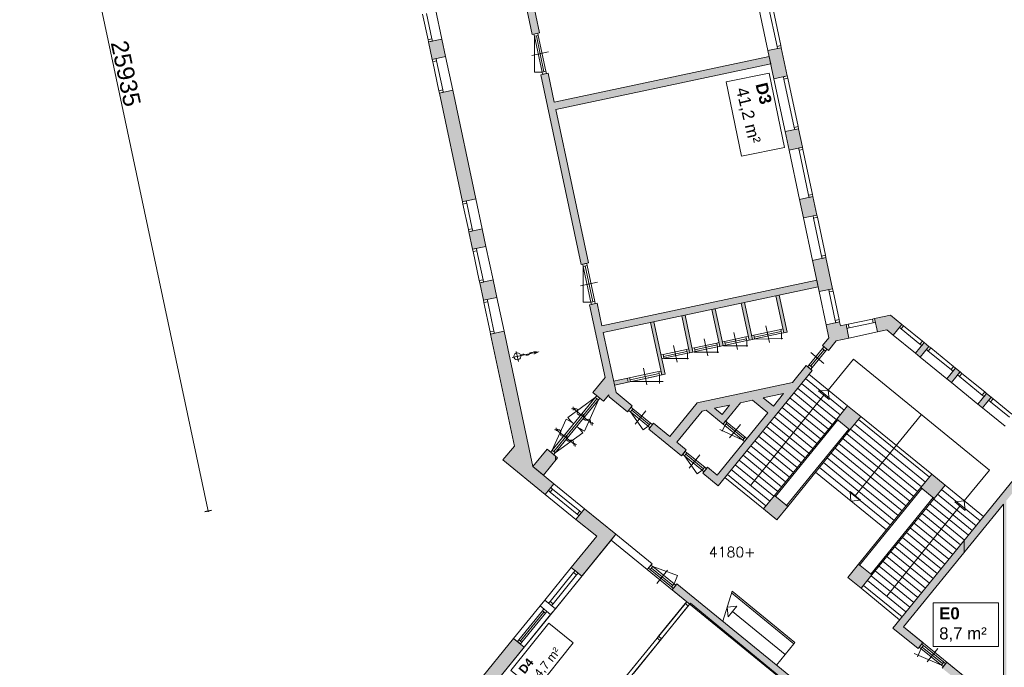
# Model space of a CAD drawing. Header units: millimetres. Extents: x 755778 to 1537169, y 90093 to 392038.
# Tile 3 of 134: x 900841 to 929529, y 115894 to 134756. Entities that reach past the tile are written whole.
import ezdxf

# ---------------------------------------------------------------- set-up
doc = ezdxf.new("R2010")
doc.units = ezdxf.units.MM
doc.layers.add('maatlijnen', color=7, linetype='Continuous')
doc.layers.add('NIV 1OS', color=7, linetype='Continuous')
doc.layers.add('oppervlaktelijnen', color=6, linetype='Continuous', lineweight=35, plot=False)
doc.layers.add('RUIMTEnr', color=7, linetype='Continuous', lineweight=5)
doc.styles.add('ROMANS', font='romans.shx')
doc.styles.get("Standard").update_dxf_attribs({"font": 'arial.ttf'})
doc.dimstyles.new('even', dxfattribs={"dimtxt": 500, "dimasz": 50, "dimexe": 100, "dimexo": 0, "dimgap": 50, "dimtad": 1, "dimdec": 0, "dimzin": 0, "dimdsep": 46, "dimtxsty": 'Standard', "dimblk": 'DOT', "dimcen": 1, "dimclrd": 7, "dimclre": 7, "dimclrt": 7, "dimadec": 0, "dimazin": 0, "dimtfac": 1, "dimtdec": 0, "dimtofl": 0, "dimtmove": 0, "dimatfit": 2, "dimldrblk": 'DOT', "dimfxl": 100, "dimfxlon": 1, "dimtolj": 1, "dimtzin": 0, "dimlwd": 5, "dimarcsym": 0})

# ---------------------------------------------------------------- blocks, each defined once
blk = doc.blocks.new('_Dot')
at = {"color": 0, "linetype": 'ByBlock', "lineweight": -2}
blk.add_line((-0.5, 0), (-1, 0), dxfattribs=at)
at = {"color": 0, "linetype": 'ByBlock', "const_width": 0.5}
blk.add_lwpolyline([(-0.25, 0, 1), (0.25, 0, 1)], format="xyb", close=True, dxfattribs=at)
blk = doc.blocks.new('*D177')
at = {"layer": 'Defpoints', "color": 0, "lineweight": 5, "transparency": 16777216}
for p in [(909862, 147708), (915254, 122340), (906331, 120443)]:
    blk.add_point(p, dxfattribs=at)
at = {"layer": 'maatlijnen', "color": 7, "lineweight": -2, "transparency": 16777216}
for p, q in [((901036, 145832), (900841, 145790)), ((906428, 120464), (906233, 120422))]:
    blk.add_line(p, q, dxfattribs=at)
at = {"layer": 'maatlijnen', "color": 7, "lineweight": 5, "transparency": 16777216}
blk.add_line((900949, 145762), (906320, 120492), dxfattribs=at)
at = {"layer": 'maatlijnen', "color": 7, "lineweight": 5, "transparency": 16777216, "xscale": 50, "yscale": 50, "zscale": 50}
for p, rotation in [((900938, 145811), 101.9999999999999), ((906331, 120443), 281.9999999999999)]:
    blk.add_blockref('_Dot', p, dxfattribs=dict(at, rotation=rotation))
at = {"layer": 'maatlijnen', "color": 7, "lineweight": 5, "transparency": 16777216, "insert": (903933, 133190), "char_height": 500, "attachment_point": 5, "rotation": 282}
blk.add_mtext('\\A1;25935', dxfattribs=at)
blk = doc.blocks.new('*D178')
at = {"layer": 'Defpoints', "color": 0, "lineweight": 5, "transparency": 16777216}
for p in [(914922, 121933), (917652, 119710), (910686, 111158)]:
    blk.add_point(p, dxfattribs=at)
at = {"layer": 'maatlijnen', "color": 7, "lineweight": -2, "transparency": 16777216}
for p, q in [((908020, 113458), (907894, 113303)), ((910749, 111235), (910623, 111080))]:
    blk.add_line(p, q, dxfattribs=at)
at = {"layer": 'maatlijnen', "color": 7, "lineweight": 5, "transparency": 16777216}
blk.add_line((907996, 113349), (910648, 111189), dxfattribs=at)
at = {"layer": 'maatlijnen', "color": 7, "lineweight": 5, "transparency": 16777216, "xscale": 50, "yscale": 50, "zscale": 50}
for p, rotation in [((907957, 113381), 140.8368779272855), ((910686, 111158), 320.8368779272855)]:
    blk.add_blockref('_Dot', p, dxfattribs=dict(at, rotation=rotation))
at = {"layer": 'maatlijnen', "color": 7, "lineweight": 5, "transparency": 16777216, "insert": (909514, 112506), "char_height": 500, "attachment_point": 5, "rotation": 320.8369}
blk.add_mtext('\\A1;3520', dxfattribs=at)
blk = doc.blocks.new('*D183')
at = {"layer": 'Defpoints', "color": 0, "lineweight": 5, "transparency": 16777216}
for p in [(929131, 149046), (921450, 147413), (925981, 126101)]:
    blk.add_point(p, dxfattribs=at)
at = {"layer": 'maatlijnen', "color": 7, "lineweight": -2, "transparency": 16777216}
for p, q in [((929034, 149026), (929229, 149067)), ((933565, 127714), (933760, 127755))]:
    blk.add_line(p, q, dxfattribs=at)
at = {"layer": 'maatlijnen', "color": 7, "lineweight": 5, "transparency": 16777216}
blk.add_line((933652, 127783), (929142, 148998), dxfattribs=at)
at = {"layer": 'maatlijnen', "color": 7, "lineweight": 5, "transparency": 16777216, "xscale": 50, "yscale": 50, "zscale": 50}
for p, rotation in [((929131, 149046), 102.0029636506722), ((933663, 127735), 282.0029636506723)]:
    blk.add_blockref('_Dot', p, dxfattribs=dict(at, rotation=rotation))
at = {"layer": 'maatlijnen', "color": 7, "lineweight": 5, "transparency": 16777216, "insert": (931696, 138454), "char_height": 500, "attachment_point": 5, "rotation": 282.003}
blk.add_mtext('\\A1;21788', dxfattribs=at)

msp = doc.modelspace()

# ---------------------------------------------------------------- hatches: boundary and pattern name
at = {"layer": 'NIV 1OS', "lineweight": 5}
for points in [[(915129.1, 138413.3), (921389.2, 139743.9), (921343.5, 139959.1), (915083.3, 138628.5), (914948.4, 139263), (914733.3, 139217.3), (915772.5, 134327.9), (915987.7, 134373.6)], [(913143.6, 134190.7), (912752.3, 134107.5), (912860.5, 133598.9), (912972, 133622.6), (913251.7, 133682)], [(923032.1, 133938.5), (922920.6, 133914.8), (922640.9, 133855.3), (922815.5, 133033.5), (923206.8, 133116.7)], [(916237.2, 133199.8), (916022, 133154.1), (917197.2, 127625.2), (917412.4, 127670.9), (916463, 132137.4), (922723.2, 133468), (922677.4, 133683.2), (916417.3, 132352.6)], [(913459.6, 132703.9), (913068.4, 132620.7), (913741.7, 129452.7), (914133, 129535.9)], [(923256.5, 130958.9), (923647.8, 131042.1), (923533.7, 131578.7), (923422.2, 131555), (923142.5, 131495.5)], [(924067.7, 129066.4), (923953.7, 129602.9), (923842.2, 129579.2), (923562.4, 129519.8), (923676.5, 128983.2)], [(914318.7, 128662.4), (913927.4, 128579.2), (914035.5, 128070.6), (914147, 128094.3), (914426.8, 128153.7)], [(924330.9, 127828.2), (924219.4, 127804.5), (923939.6, 127745.1), (924132.9, 126835.7), (924524.2, 126918.9)], [(914634.7, 127175.6), (914243.5, 127092.4), (914351.6, 126583.8), (914463.1, 126607.5), (914742.8, 126666.9)], [(919549, 124882), (919547.3, 124881.6), (919523.6, 124993.1), (919525.1, 124993.5), (919318.6, 125957.6), (919220.8, 125936.8), (919548.1, 124408.7), (919645.9, 124429.5)], [(924918.7, 125875.6), (924753.4, 125840.4), (924729, 125955.5), (924617.5, 125931.8), (924337.7, 125872.3), (924418.7, 125491.4), (924232.9, 125263.3), (924403.5, 125124.4), (924632.7, 125405.8), (925001.9, 125484.3)], [(926212.2, 126150.5), (925750.1, 126052.3), (925773.8, 125940.8), (925833.3, 125661), (926108, 125719.4), (926289.8, 125571.3), (926542.5, 125881.5)], [(914952.3, 125681.2), (914561.1, 125598.1), (915253.7, 122339.5), (914922.4, 121932.8), (916154.7, 120929), (916407.3, 121239.2), (915789.6, 121742.3)], [(927333.3, 125237.3), (927193.7, 125351), (927121.8, 125262.6), (926941.1, 125040.9), (927080.7, 124927.2)], [(928241.8, 124497.3), (928102.3, 124611), (928030.3, 124522.6), (927849.7, 124300.8), (927989.2, 124187.2)], [(918546.1, 124312.3), (918515.5, 124305.8), (918144.5, 124226.9), (918168.2, 124115.4), (918569.8, 124200.8)], [(929150.4, 123757.3), (929010.8, 123871), (928938.8, 123782.6), (928758.2, 123560.8), (928897.8, 123447.2)], [(925348.7, 123197.1), (924961, 123512.9), (924645.2, 123125.2), (924676.3, 123099.9), (925032.9, 122809.4)], [(916514.8, 121999.4), (916204.7, 122252), (915789.6, 121742.3), (916099.7, 121489.7)], [(938281.2, 114695.1), (929588.8, 114695.1), (929588.8, 120748.1), (929871.4, 121095.1), (929913.5, 121095.1), (929913.5, 121495.1), (926283.5, 117038.4), (927016.1, 116441.6), (927155.1, 116612.2), (926593, 117070), (929508.8, 120649.9), (929508.8, 114695.1), (927852.9, 116043.8), (927713.9, 115873.3), (929430.5, 114475.1), (938281.2, 114475.1)], [(927802.1, 121198.8), (927414.4, 121514.6), (927098.6, 121126.9), (927129.6, 121101.6), (927486.3, 120811.1)], [(922830.1, 120896.7), (922514.4, 120509), (922902, 120193.3), (923217.8, 120580.9), (923186.8, 120606.2)], [(918214.6, 119767.1), (917299, 120512.9), (917046.4, 120202.8), (917651.8, 119709.6), (916910.3, 118799.2), (917220.4, 118546.6)], [(924967.7, 118510.7), (925355.4, 118195), (925671.2, 118582.7), (925640.2, 118607.9), (925283.5, 118898.4)], [(919990.4, 118320.7), (919851.5, 118150.1), (923530, 115154), (923668.9, 115324.6)], [(915540.6, 116484.1), (915230.4, 116736.7), (914185.8, 115454.3), (914814.8, 114942), (915067.4, 115252.1), (914748.6, 115511.8)]]:
    msp.add_hatch(color=7, dxfattribs=at).paths.add_polyline_path(points)
h = msp.add_hatch(color=7, dxfattribs=at)
h.paths.add_polyline_path([(924103.4, 126974.6), (924061.8, 127170.3), (917801.7, 125839.6), (917661.9, 126497.2), (917446.7, 126451.4), (917897.6, 124330.4), (917543.5, 123895.7), (917853.7, 123643.1), (918004.3, 123828.1), (918016.2, 123772.1), (918550.5, 123337), (918689.4, 123507.6), (918215.3, 123893.7), (917843.3, 125644)])
h.paths.add_polyline_path([(921108.3, 126338), (921010.5, 126317.2), (921239.2, 125241.3), (921337, 125262)], flags=16)
for points in [[(921960.8, 126519.2), (921862.9, 126498.4), (922091.6, 125422.5), (922189.5, 125443.2), (922165.8, 125554.8)], [(922972.7, 126734.3), (922874.9, 126713.5), (923103.6, 125637.6), (923201.4, 125658.3)], [(919318.6, 125957.6), (919220.8, 125936.8), (919449.5, 124860.8), (919547.3, 124881.6), (919523.6, 124993.1)], [(920228.3, 126151), (920130.5, 126130.2), (920359.2, 125054.2), (920457, 125075), (920433.3, 125186.5)]]:
    msp.add_hatch(color=7, dxfattribs=at).paths.add_polyline_path(points, flags=17)
h = msp.add_hatch(color=7, dxfattribs=at)
h.paths.add_polyline_path([(919309.7, 123002.4), (919170.7, 122831.8), (920124.7, 122054.7), (920263.7, 122225.3), (919985.4, 122452), (920723.9, 123358.7), (920838, 123383.3), (921333.4, 122979.8), (921405.4, 123068.2), (921837.8, 123598.9), (922192.6, 123675.5), (922641.7, 123309.7), (921162.3, 121493.4), (920884, 121720.1), (920745, 121549.5), (921193.9, 121183.9), (923929.8, 124542.8), (923759.2, 124681.8), (923361.6, 124193.6), (920579.9, 123593.6), (919783.8, 122616.2)])
h.paths.add_polyline_path([(921088.4, 123437.3), (921524.8, 123531.4), (921304.7, 123261.2)], flags=16)
h.paths.add_polyline_path([(922505.6, 123743), (923098.8, 123871), (922799.6, 123503.6)], flags=16)

# ---------------------------------------------------------------- linework, layer by layer
at = {"layer": 'NIV 1OS', "color": 7, "lineweight": 5}
for p, q in [((914733.3, 139217.3), (915772.5, 134327.9)), ((915987.7, 134373.6), (915129.1, 138413.3)), ((922640.9, 133855.3), (922358.1, 135185.7)), ((922651.8, 135179.6), (922906.7, 133980.3)), ((923018.2, 134004), (922763.3, 135203.3)), ((912738.4, 134173.1), (912580.2, 134917.3)), ((912849.9, 134196.8), (912691.7, 134941)), ((912957.6, 135066), (913143.6, 134190.7)), ((915772.5, 134327.9), (915987.7, 134373.6)), ((915838.3, 134273.3), (915838.3, 133229.7)), ((915838.3, 134273.3), (916059.9, 133230.6)), ((915894.1, 134285.2), (916115.7, 133242.5)), ((915949.8, 134297), (916171.4, 133254.3)), ((912752.3, 134107.5), (913143.6, 134190.7)), ((912860.5, 133598.9), (912752.3, 134107.5)), ((913143.6, 134190.7), (913251.7, 133682)), ((915760.3, 133711.9), (916249.4, 133815.8)), ((922640.9, 133855.3), (923032.1, 133938.5)), ((922815.5, 133033.5), (922640.9, 133855.3)), ((923032.1, 133938.5), (923206.8, 133116.7)), ((913251.7, 133682), (912860.5, 133598.9)), ((913054.4, 132686.3), (912874.4, 133533.3)), ((913165.9, 132710), (912985.9, 133557.1)), ((913251.7, 133682), (913459.6, 132703.9)), ((916417.3, 132352.6), (922677.4, 133683.2)), ((922723.2, 133468), (916463, 132137.4)), ((922677.4, 133683.2), (922723.2, 133468)), ((915838.3, 133229.7), (916060.1, 133229.7)), ((916237.2, 133199.8), (916022, 133154.1)), ((916022, 133154.1), (917197.2, 127625.2)), ((916417.3, 132352.6), (916237.2, 133199.8)), ((923206.8, 133116.7), (922815.5, 133033.5)), ((923142.5, 131495.5), (922815.5, 133033.5)), ((923109.2, 133027.4), (923408.3, 131620.5)), ((923519.8, 131644.2), (923220.7, 133051.1)), ((913459.6, 132703.9), (913068.4, 132620.7)), ((913068.4, 132620.7), (913741.7, 129452.7)), ((914133, 129535.9), (913459.6, 132703.9)), ((917412.4, 127670.9), (916463, 132137.4)), ((923142.5, 131495.5), (923533.7, 131578.7)), ((923256.5, 130958.9), (923142.5, 131495.5)), ((923533.7, 131578.7), (923647.8, 131042.1)), ((923647.8, 131042.1), (923256.5, 130958.9)), ((923562.4, 129519.8), (923256.5, 130958.9)), ((923550.2, 130952.9), (923828.2, 129644.8)), ((923939.7, 129668.5), (923661.7, 130976.6)), ((913741.7, 129452.7), (914133, 129535.9)), ((913913.5, 128644.7), (913755.7, 129387.2)), ((914025, 128668.4), (913867.2, 129410.9)), ((914133, 129535.9), (914318.7, 128662.4)), ((923562.4, 129519.8), (923953.7, 129602.9)), ((923676.5, 128983.2), (923562.4, 129519.8)), ((923953.7, 129602.9), (924067.7, 129066.4)), ((924067.7, 129066.4), (923676.5, 128983.2)), ((923939.6, 127745.1), (923676.5, 128983.2)), ((923970.1, 128977.1), (924205.5, 127870.1)), ((924317, 127893.8), (924081.7, 129000.8)), ((913927.4, 128579.2), (914318.7, 128662.4)), ((914035.5, 128070.6), (913927.4, 128579.2)), ((914318.7, 128662.4), (914426.8, 128153.7)), ((914426.8, 128153.7), (914035.5, 128070.6)), ((914229.5, 127157.9), (914049.5, 128005)), ((914341, 127181.6), (914161, 128028.7)), ((914426.8, 128153.7), (914634.7, 127175.6)), ((917197.2, 127625.2), (917412.4, 127670.9)), ((923939.6, 127745.1), (924330.9, 127828.2)), ((924132.9, 126835.7), (923939.6, 127745.1)), ((924330.9, 127828.2), (924524.2, 126918.9)), ((917263, 127570.7), (917263, 126527)), ((917263, 127570.7), (917484.6, 126528)), ((917318.8, 127582.5), (917540.4, 126539.8)), ((917374.5, 127594.4), (917596.1, 126551.7)), ((914243.5, 127092.4), (914634.7, 127175.6)), ((914351.6, 126583.8), (914243.5, 127092.4)), ((914634.7, 127175.6), (914742.8, 126666.9)), ((917185, 127009.2), (917674.1, 127113.2)), ((917801.7, 125839.6), (924061.8, 127170.3)), ((924061.8, 127170.3), (924103.4, 126974.6)), ((924103.4, 126974.6), (917843.3, 125644)), ((924524.2, 126918.9), (924132.9, 126835.7)), ((924337.7, 125872.3), (924132.9, 126835.7)), ((924426.6, 126829.7), (924603.5, 125997.3)), ((924715, 126021), (924538.1, 126853.4)), ((914742.8, 126666.9), (914351.6, 126583.8)), ((914547.2, 125663.6), (914365.5, 126518.2)), ((914658.7, 125687.3), (914477, 126541.9)), ((914742.8, 126666.9), (914952.3, 125681.2)), ((917263, 126527), (917484.8, 126527)), ((921862.9, 126498.4), (921960.8, 126519.2)), ((921960.8, 126519.2), (922189.5, 125443.2)), ((922874.9, 126713.5), (922972.7, 126734.3)), ((923103.6, 125637.6), (922874.9, 126713.5)), ((922972.7, 126734.3), (923201.4, 125658.3)), ((917661.9, 126497.2), (917446.7, 126451.4)), ((917446.7, 126451.4), (917897.6, 124330.4)), ((917801.7, 125839.6), (917661.9, 126497.2)), ((921010.5, 126317.2), (921108.3, 126338)), ((921239.2, 125241.3), (921010.5, 126317.2)), ((921108.3, 126338), (921337, 125262)), ((922091.6, 125422.5), (921862.9, 126498.4)), ((919220.8, 125936.8), (919318.6, 125957.6)), ((919318.6, 125957.6), (919645.9, 124429.5)), ((920130.5, 126130.2), (920228.3, 126151)), ((920359.2, 125054.2), (920130.5, 126130.2)), ((920228.3, 126151), (920457, 125075)), ((924729, 125955.5), (924337.7, 125872.3)), ((924753.4, 125840.4), (924729, 125955.5)), ((925684.6, 126038.3), (924984.2, 125889.5)), ((925750.1, 126052.3), (926212.2, 126150.5)), ((925833.3, 125661), (925750.1, 126052.3)), ((926212.2, 126150.5), (926542.5, 125881.5)), ((914952.3, 125681.2), (914561.1, 125598.1)), ((915789.6, 121742.3), (914952.3, 125681.2)), ((919548.1, 124408.7), (919220.8, 125936.8)), ((923014.4, 125735.1), (922231.3, 125568.7)), ((923026.2, 125679.4), (922243.1, 125512.9)), ((922686.7, 125351.6), (922582.7, 125840.7)), ((923201.4, 125658.3), (923103.6, 125637.6)), ((924337.7, 125872.3), (924418.7, 125491.4)), ((924918.7, 125875.6), (924753.4, 125840.4)), ((925001.9, 125484.3), (924918.7, 125875.6)), ((925833.3, 125661), (925001.9, 125484.3)), ((925708.3, 125926.8), (925007.9, 125778)), ((926108, 125719.4), (925833.3, 125661)), ((926289.8, 125571.3), (926108, 125719.4)), ((926542.5, 125881.5), (926289.8, 125571.3)), ((927069.8, 125304.9), (926522.4, 125750.8)), ((927141.8, 125393.3), (926594.4, 125839.2)), ((914561.1, 125598.1), (915253.7, 122339.5)), ((918215.3, 123893.7), (917843.3, 125644)), ((920888.2, 124969.3), (920784.2, 125458.4)), ((922002.4, 125520), (921378.8, 125387.5)), ((922014.3, 125464.3), (921390.7, 125331.7)), ((922026.1, 125408.5), (921402.5, 125276)), ((921754.4, 125153.5), (921650.5, 125642.5)), ((922026.1, 125402.6), (922026.1, 125236)), ((922189.5, 125443.2), (922091.6, 125422.5)), ((923038.1, 125623.6), (922255, 125457.2)), ((922255, 125451.3), (923071.1, 125473)), ((923038.1, 125617.7), (923038.1, 125451.1)), ((924418.7, 125491.4), (924232.9, 125263.3)), ((924403.5, 125124.4), (924632.7, 125405.8)), ((924632.7, 125405.8), (925001.9, 125484.3)), ((926289.8, 125571.3), (926941.1, 125040.9)), ((920269.9, 125151.8), (919589.1, 125007.1)), ((920281.8, 125096), (919601, 124951.3)), ((919993.4, 124779.1), (919889.4, 125268.2)), ((921149.9, 125338.8), (920498.8, 125200.4)), ((921161.8, 125283.1), (920510.7, 125144.7)), ((921173.6, 125227.3), (920522.5, 125088.9)), ((921173.6, 125221.4), (921173.6, 125054.8)), ((921337, 125262), (921239.2, 125241.3)), ((921345.3, 125257.9), (922059.2, 125257.9)), ((924231.7, 125177.9), (923842.6, 124700.3)), ((924275.9, 125141.9), (923886.8, 124664.3)), ((924320, 125105.9), (923931, 124628.3)), ((924232.9, 125263.3), (924403.5, 125124.4)), ((926941.1, 125040.9), (927193.7, 125351)), ((927333.3, 125237.3), (927080.7, 124927.2)), ((927193.7, 125351), (927333.3, 125237.3)), ((927978.3, 124564.9), (927313.3, 125106.6)), ((928050.3, 124653.3), (927385.3, 125195)), ((920293.6, 125040.3), (919612.8, 124895.6)), ((919612.8, 124889.6), (920326.7, 124889.6)), ((920293.6, 125034.4), (920293.6, 124867.7)), ((920457, 125075), (920359.2, 125054.2)), ((920492.8, 125076.7), (921206.7, 125076.7)), ((923887.5, 125060.9), (924275.2, 124745.2)), ((925131, 124869.6), (924398.9, 123970.7)), ((929096.3, 121639.8), (925131, 124869.6)), ((927080.7, 124927.2), (926941.1, 125040.9)), ((927080.7, 124927.2), (927849.7, 124300.8)), ((919116.1, 124119.8), (919012.1, 124608.8)), ((919547.9, 124408.9), (919524.2, 124520.4)), ((921193.9, 121183.9), (923929.8, 124542.8)), ((923759.2, 124681.8), (923361.6, 124193.6)), ((923929.8, 124542.8), (923759.2, 124681.8)), ((928102.3, 124611), (927849.7, 124300.8)), ((928241.8, 124497.3), (928102.3, 124611)), ((917897.6, 124330.4), (917543.5, 123895.7)), ((919645.9, 124429.5), (918167.9, 124115.4)), ((919362.6, 124485.9), (918515.5, 124305.8)), ((918569.7, 124200.9), (918546, 124312.4)), ((919470.5, 124450.7), (918623.4, 124270.6)), ((918635.3, 124214.9), (919587.2, 124220.6)), ((919399.2, 124377.2), (918718.4, 124232.5)), ((919482.3, 124394.9), (919482.3, 124155.7)), ((924858.6, 123387.2), (923734.4, 124302.9)), ((924961, 123512.9), (923836.7, 124428.6)), ((927849.7, 124300.8), (927989.2, 124187.2)), ((927989.2, 124187.2), (928241.8, 124497.3)), ((928886.9, 123824.9), (928221.8, 124366.6)), ((928958.9, 123913.3), (928293.8, 124455)), ((923361.6, 124193.6), (920579.9, 123593.6)), ((924631.3, 123108), (923507, 124023.8)), ((924744.9, 123247.6), (923620.7, 124163.3)), ((924117.5, 123942), (924398.9, 123970.7)), ((924427.6, 123689.4), (924117.5, 123942)), ((924398.9, 123970.7), (924427.6, 123689.4)), ((927989.2, 124187.2), (928758.2, 123560.8)), ((917612.1, 123753.5), (916357.9, 122213.6)), ((917656.3, 123717.5), (916402.1, 122177.6)), ((917700.5, 123681.5), (916446.3, 122141.6)), ((917612.1, 123753.5), (916807.1, 123172.1)), ((917700.5, 123681.5), (917294, 122775.5)), ((917543.5, 123895.7), (917853.7, 123643.1)), ((917853.7, 123643.1), (918004.3, 123828.1)), ((918004.3, 123828.1), (918016.2, 123772.1)), ((918016.2, 123772.1), (918550.5, 123337)), ((918689.4, 123507.6), (918215.3, 123893.7)), ((921837.8, 123598.9), (922192.6, 123675.5)), ((924272.6, 123815.7), (922136.7, 121193.3)), ((922192.6, 123675.5), (922641.7, 123309.7)), ((923098.8, 123871), (922505.6, 123743)), ((922505.6, 123743), (922799.6, 123503.6)), ((922799.6, 123503.6), (923098.8, 123871)), ((924403.9, 122828.9), (923279.7, 123744.6)), ((924517.6, 122968.5), (923393.3, 123884.2)), ((929010.8, 123871), (928758.2, 123560.8)), ((928897.8, 123447.2), (929150.4, 123757.3)), ((929150.4, 123757.3), (929010.8, 123871)), ((929749.7, 123269.1), (929202.3, 123715)), ((918550.5, 123337), (918689.4, 123507.6)), ((919188.3, 122959.4), (918671.9, 123380)), ((919224.3, 123003.6), (918707.9, 123424.2)), ((918772.2, 122975.8), (919087.9, 123363.5)), ((920579.9, 123593.6), (919783.8, 122616.2)), ((920723.9, 123358.7), (920838, 123383.3)), ((920838, 123383.3), (921333.4, 122979.8)), ((921524.8, 123531.4), (921088.4, 123437.3)), ((921088.4, 123437.3), (921304.7, 123261.2)), ((921304.7, 123261.2), (921524.8, 123531.4)), ((921333.4, 122979.8), (921837.8, 123598.9)), ((924176.6, 122549.8), (923052.3, 123465.5)), ((924290.2, 122689.4), (923166, 123605.1)), ((924961, 123512.9), (924645.2, 123125.2)), ((925348.7, 123197.1), (924961, 123512.9)), ((928758.2, 123560.8), (928897.8, 123447.2)), ((928897.8, 123447.2), (929549.1, 122916.7)), ((929677.7, 123180.7), (929130.3, 123626.6)), ((916357.9, 122213.6), (916764.3, 123119.6)), ((918635.9, 123335.8), (919002.5, 122812.2)), ((919152.3, 122915.2), (918635.9, 123335.8)), ((919985.4, 122452), (920723.9, 123358.7)), ((922641.7, 123309.7), (921162.3, 121493.4)), ((923949.2, 122270.7), (922825, 123186.4)), ((924645.2, 123125.2), (922830.1, 120896.7)), ((922861.1, 120871.5), (924676.3, 123099.9)), ((924062.9, 122410.2), (922938.6, 123325.9)), ((924676.3, 123099.9), (924645.2, 123125.2)), ((924645.2, 123125.2), (925032.9, 122809.4)), ((925032.9, 122809.4), (925348.7, 123197.1)), ((925188.2, 120890.8), (927113.7, 123254.7)), ((927345.2, 121429.6), (925279.5, 123112.2)), ((927414.4, 121514.6), (925348.7, 123197.1)), ((919002.5, 122812.2), (919152.3, 122915.2)), ((919309.7, 123002.4), (919170.7, 122831.8)), ((919170.7, 122831.8), (920124.7, 122054.7)), ((919783.8, 122616.2), (919309.7, 123002.4)), ((921906.4, 122513.1), (921241.5, 122823.2)), ((921315.9, 122788.5), (921306.9, 122772.8)), ((921385.4, 122937.5), (921315.9, 122788.5)), ((921906.4, 122513.1), (921385.4, 122937.5)), ((921942.4, 122557.3), (921421.4, 122981.7)), ((921978.4, 122601.5), (921457.4, 123025.9)), ((921524, 122575.6), (921839.8, 122963.3)), ((923721.9, 121991.5), (922597.6, 122907.3)), ((923835.5, 122131.1), (922711.3, 123046.8)), ((925001.9, 122834.7), (923186.8, 120606.2)), ((923217.8, 120580.9), (925032.9, 122809.4)), ((925032.9, 122809.4), (925001.9, 122834.7)), ((927117.8, 121150.5), (925052.1, 122833)), ((927231.5, 121290.1), (925165.8, 122972.6)), ((916446.3, 122141.6), (917251.3, 122723)), ((923494.5, 121712.4), (922370.3, 122628.1)), ((923608.2, 121852), (922483.9, 122767.7)), ((926890.5, 120871.4), (924824.8, 122553.9)), ((927004.2, 121010.9), (924938.5, 122693.5)), ((915253.7, 122339.5), (914922.4, 121932.8)), ((916204.7, 122252), (915789.6, 121742.3)), ((916514.8, 121999.4), (916204.7, 122252)), ((920263.7, 122225.3), (919985.4, 122452)), ((920124.7, 122054.7), (920263.7, 122225.3)), ((923267.2, 121433.3), (922142.9, 122349)), ((923380.8, 121572.8), (922256.6, 122488.6)), ((926663.1, 120592.2), (924597.4, 122274.8)), ((926776.8, 120731.8), (924711.1, 122414.3)), ((914922.4, 121932.8), (916154.7, 120929)), ((916099.7, 121489.7), (916514.8, 121999.4)), ((916453.5, 121924), (916453.5, 122049.3)), ((920210.2, 122053.5), (920576.8, 121529.9)), ((920210.2, 122053.5), (920726.5, 121632.9)), ((920762.5, 121677.1), (920246.2, 122097.7)), ((920282.2, 122141.9), (920798.5, 121721.3)), ((920346.5, 121693.6), (920662.2, 122081.2)), ((922926.1, 121014.6), (921801.9, 121930.3)), ((923039.8, 121154.2), (921915.6, 122069.9)), ((923153.5, 121293.7), (922029.2, 122209.4)), ((926435.8, 120313.1), (924370.1, 121995.6)), ((926549.4, 120452.7), (924483.8, 122135.2)), ((916407.3, 121239.2), (915789.6, 121742.3)), ((915789.6, 121742.3), (916099.7, 121489.7)), ((920884, 121720.1), (920745, 121549.5)), ((921162.3, 121493.4), (920884, 121720.1)), ((922698.8, 120735.5), (921574.5, 121651.2)), ((922812.5, 120875), (921688.2, 121790.8)), ((926208.4, 120034), (924142.7, 121716.5)), ((926322.1, 120173.6), (924256.4, 121856.1)), ((928364.2, 120741), (929096.3, 121639.8)), ((920576.8, 121529.9), (920726.5, 121632.9)), ((920745, 121549.5), (921193.9, 121183.9)), ((921459.6, 121510), (921390.1, 121424.8)), ((921390.1, 121424.8), (922514.4, 120509)), ((922583.8, 120594.3), (921459.6, 121510)), ((926094.7, 119894.4), (924029.1, 121577)), ((929913.5, 121495.1), (926283.5, 117038.4)), ((927414.4, 121514.6), (927098.6, 121126.9)), ((927802.1, 121198.8), (927414.4, 121514.6)), ((916154.7, 120929), (916407.3, 121239.2)), ((917156.7, 120444.4), (916369, 121086)), ((917299, 120512.9), (916407.3, 121239.2)), ((927098.6, 121126.9), (925283.5, 118898.4)), ((925314.5, 118873.2), (927129.6, 121101.6)), ((927129.6, 121101.6), (927098.6, 121126.9)), ((927098.6, 121126.9), (927486.3, 120811.1)), ((927486.3, 120811.1), (927802.1, 121198.8)), ((928823.9, 120157.4), (927699.7, 121073.1)), ((928926.3, 120283.1), (927802.1, 121198.8)), ((917046.4, 120202.8), (916154.7, 120929)), ((916297, 120997.6), (917084.7, 120356)), ((922830.1, 120896.7), (922514.4, 120509)), ((922830.1, 120896.7), (922861.1, 120871.5)), ((923217.8, 120580.9), (922830.1, 120896.7)), ((925061.9, 120735.7), (925033.1, 121017.1)), ((925033.1, 121017.1), (925343.3, 120764.5)), ((927455.3, 120836.4), (925640.2, 118607.9)), ((925671.2, 118582.7), (927486.3, 120811.1)), ((927486.3, 120811.1), (927455.3, 120836.4)), ((928596.6, 119878.3), (927472.3, 120794)), ((928596.6, 119878.3), (927472.3, 120794)), ((928710.2, 120017.8), (927586, 120933.5)), ((917299, 120512.9), (917046.4, 120202.8)), ((918214.6, 119767.1), (917299, 120512.9)), ((922514.4, 120509), (922583.8, 120594.3)), ((922514.4, 120509), (922902, 120193.3)), ((922902, 120193.3), (923217.8, 120580.9)), ((923186.8, 120606.2), (923217.8, 120580.9)), ((925343.3, 120764.5), (925061.9, 120735.7)), ((926102, 117963.6), (928237.9, 120585.9)), ((926593, 117070), (929508.8, 120649.9)), ((928369.2, 119599.1), (927245, 120514.9)), ((928369.2, 119599.1), (927245, 120514.9)), ((928482.9, 119738.7), (927358.6, 120654.4)), ((928482.9, 119738.7), (927358.6, 120654.4)), ((928082.8, 120712.2), (928364.2, 120741)), ((928392.9, 120459.6), (928082.8, 120712.2)), ((928364.2, 120741), (928392.9, 120459.6)), ((929508.8, 120649.9), (929508.8, 114695.1)), ((928141.9, 119320), (927017.6, 120235.7)), ((928255.5, 119459.6), (927131.3, 120375.3)), ((917046.4, 120202.8), (917651.8, 119709.6)), ((927914.5, 119040.9), (926790.3, 119956.6)), ((928028.2, 119180.5), (926903.9, 120096.2)), ((917651.8, 119709.6), (916910.3, 118799.2)), ((917220.4, 118546.6), (918214.6, 119767.1)), ((918075.7, 119596.6), (918214.6, 119767.1)), ((918214.6, 119767.1), (919266.3, 118910.5)), ((927687.2, 118761.8), (926562.9, 119677.5)), ((927800.8, 118901.3), (926676.6, 119817)), ((919127.3, 118740), (918075.7, 119596.6)), ((927459.8, 118482.6), (926335.6, 119398.4)), ((927573.5, 118622.2), (926449.2, 119537.9)), ((928359.7, 119239.1), (928359.7, 119587.5)), ((927232.5, 118203.5), (926108.2, 119119.2)), ((927346.1, 118343.1), (926221.9, 119258.8)), ((916910.3, 118799.2), (916139.8, 117853.3)), ((916910.3, 118799.2), (917220.4, 118546.6)), ((919266.3, 118910.5), (919127.3, 118740)), ((919869, 118277.7), (919248.7, 118782.9)), ((919284.7, 118827.1), (919905, 118321.9)), ((925283.5, 118898.4), (924967.7, 118510.7)), ((925283.5, 118898.4), (925314.5, 118873.2)), ((925671.2, 118582.7), (925283.5, 118898.4)), ((927005.1, 117924.4), (925880.9, 118840.1)), ((927118.8, 118063.9), (925994.5, 118979.7)), ((916978.8, 118656.9), (916293, 117814.9)), ((917067.2, 118584.9), (916381.4, 117742.9)), ((917220.4, 118546.6), (916450, 117600.6)), ((919212.7, 118738.7), (919833, 118233.5)), ((919401, 118336.5), (919716.8, 118724.2)), ((924967.7, 118510.7), (925355.4, 118195)), ((925355.4, 118195), (925671.2, 118582.7)), ((925640.2, 118607.9), (925671.2, 118582.7)), ((926777.8, 117645.3), (925653.5, 118561)), ((926891.4, 117784.8), (925767.2, 118700.5)), ((919851.5, 118150.1), (919990.4, 118320.7)), ((919990.4, 118320.7), (923668.9, 115324.6)), ((925355.4, 118195), (925424.9, 118280.3)), ((925424.9, 118280.3), (926549.1, 117364.6)), ((926664.1, 117505.7), (925539.8, 118421.4)), ((923530, 115154), (919851.5, 118150.1)), ((921322.9, 117235.4), (921595.7, 118109.5)), ((921579.6, 118058.1), (923394.8, 116579.6)), ((923426.4, 116618.4), (921595.7, 118109.5)), ((926479.7, 117279.3), (925355.4, 118195)), ((916000.9, 117682.7), (915230.4, 116736.7)), ((916000.9, 117682.7), (916139.8, 117853.3)), ((916311, 117430.1), (916000.9, 117682.7)), ((916139.8, 117853.3), (916450, 117600.6)), ((919454.2, 116796.6), (920233.1, 117752.9)), ((919542.6, 116724.6), (920321.5, 117680.9)), ((921451.3, 117646.7), (921732.7, 117675.5)), ((921480.1, 117365.3), (921451.3, 117646.7)), ((921732.7, 117675.5), (921480.1, 117365.3)), ((916069.4, 117540.4), (915383.6, 116698.4)), ((916113.6, 117504.4), (915427.8, 116662.4)), ((916157.8, 117468.4), (915472, 116626.4)), ((916311, 117430.1), (915540.6, 116484.1)), ((916450, 117600.6), (916311, 117430.1)), ((923142.2, 116269.5), (921606.4, 117520.4)), ((926549.1, 117364.6), (926479.7, 117279.3)), ((927155.1, 116612.2), (926593, 117070)), ((926283.5, 117038.4), (927016.1, 116441.6)), ((915230.4, 116736.7), (914185.8, 115454.3)), ((914748.6, 115511.8), (915540.6, 116484.1)), ((915540.6, 116484.1), (915230.4, 116736.7)), ((918633.1, 115788.4), (919411.9, 116744.7)), ((918721.4, 115716.4), (919500.3, 116672.7)), ((923394.8, 116579.6), (922889.6, 115959.3)), ((923394.8, 116579.6), (923426.4, 116618.4)), ((927016.1, 116441.6), (927155.1, 116612.2)), ((927731.5, 116000.9), (927137.5, 116484.6)), ((927767.5, 116045.1), (927173.5, 116528.8)), ((927695.5, 115956.7), (926897.9, 116300.6)), ((927107.9, 116444.9), (927003.4, 116202.6)), ((927695.5, 115956.7), (927101.5, 116440.4)), ((927276.6, 116048.9), (927592.4, 116436.6)), ((927852.9, 116043.8), (927713.9, 115873.3)), ((929508.8, 114695.1), (927852.9, 116043.8))]:
    msp.add_line(p, q, dxfattribs=at)
at = {"layer": 'NIV 1OS', "color": 7, "linetype": 'ByBlock', "lineweight": 5}
for p, q in [((915935.9, 134362.6), (915824.4, 134338.9)), ((915824.4, 134338.9), (915838.3, 134273.3)), ((915949.8, 134297), (915838.3, 134273.3)), ((915949.8, 134297), (915935.9, 134362.6)), ((912849.9, 134196.8), (912738.4, 134173.1)), ((912738.4, 134173.1), (912752.3, 134107.5)), ((912863.9, 134131.2), (912752.3, 134107.5)), ((912863.9, 134131.2), (912849.9, 134196.8)), ((923018.2, 134004), (922906.7, 133980.3)), ((922906.7, 133980.3), (922920.6, 133914.8)), ((923032.1, 133938.5), (923018.2, 134004)), ((923032.1, 133938.5), (922920.6, 133914.8)), ((912972, 133622.6), (912860.5, 133598.9)), ((912860.5, 133598.9), (912874.4, 133533.3)), ((912985.9, 133557.1), (912874.4, 133533.3)), ((912985.9, 133557.1), (912972, 133622.6)), ((916171.4, 133254.3), (916059.9, 133230.6)), ((916059.9, 133230.6), (916073.9, 133165.1)), ((916185.4, 133188.8), (916073.9, 133165.1)), ((916185.4, 133188.8), (916171.4, 133254.3)), ((923206.8, 133116.7), (923095.3, 133093)), ((923220.7, 133051.1), (923206.8, 133116.7)), ((923095.3, 133093), (923109.2, 133027.4)), ((923220.7, 133051.1), (923109.2, 133027.4)), ((913165.9, 132710), (913054.4, 132686.3)), ((913054.4, 132686.3), (913068.4, 132620.7)), ((913179.9, 132644.4), (913068.4, 132620.7)), ((913179.9, 132644.4), (913165.9, 132710)), ((923519.8, 131644.2), (923408.3, 131620.5)), ((923408.3, 131620.5), (923422.2, 131555)), ((923533.7, 131578.7), (923422.2, 131555)), ((923533.7, 131578.7), (923519.8, 131644.2)), ((923647.8, 131042.1), (923536.3, 131018.4)), ((923536.3, 131018.4), (923550.2, 130952.9)), ((923661.7, 130976.6), (923550.2, 130952.9)), ((923661.7, 130976.6), (923647.8, 131042.1)), ((913853.3, 129476.4), (913741.7, 129452.7)), ((913741.7, 129452.7), (913755.7, 129387.2)), ((913867.2, 129410.9), (913755.7, 129387.2)), ((913867.2, 129410.9), (913853.3, 129476.4)), ((923939.7, 129668.5), (923828.2, 129644.8)), ((923828.2, 129644.8), (923842.2, 129579.2)), ((923953.7, 129602.9), (923842.2, 129579.2)), ((923953.7, 129602.9), (923939.7, 129668.5)), ((924067.7, 129066.4), (923956.2, 129042.7)), ((923956.2, 129042.7), (923970.1, 128977.1)), ((924081.7, 129000.8), (923970.1, 128977.1)), ((924081.7, 129000.8), (924067.7, 129066.4)), ((914025, 128668.4), (913913.5, 128644.7)), ((913913.5, 128644.7), (913927.4, 128579.2)), ((914038.9, 128602.9), (913927.4, 128579.2)), ((914038.9, 128602.9), (914025, 128668.4)), ((914147, 128094.3), (914035.5, 128070.6)), ((914035.5, 128070.6), (914049.5, 128005)), ((914161, 128028.7), (914049.5, 128005)), ((914161, 128028.7), (914147, 128094.3)), ((924317, 127893.8), (924205.5, 127870.1)), ((924205.5, 127870.1), (924219.4, 127804.5)), ((924330.9, 127828.2), (924219.4, 127804.5)), ((924330.9, 127828.2), (924317, 127893.8)), ((917360.6, 127659.9), (917249.1, 127636.2)), ((917249.1, 127636.2), (917263, 127570.7)), ((917374.5, 127594.4), (917263, 127570.7)), ((917374.5, 127594.4), (917360.6, 127659.9)), ((914341, 127181.6), (914229.5, 127157.9)), ((914229.5, 127157.9), (914243.5, 127092.4)), ((914355, 127116.1), (914243.5, 127092.4)), ((914355, 127116.1), (914341, 127181.6)), ((924524.2, 126918.9), (924412.7, 126895.2)), ((924412.7, 126895.2), (924426.6, 126829.7)), ((924538.1, 126853.4), (924426.6, 126829.7)), ((924538.1, 126853.4), (924524.2, 126918.9)), ((914463.1, 126607.5), (914351.6, 126583.8)), ((914351.6, 126583.8), (914365.5, 126518.2)), ((914477, 126541.9), (914365.5, 126518.2)), ((914477, 126541.9), (914463.1, 126607.5)), ((917596.1, 126551.7), (917484.6, 126528)), ((917484.6, 126528), (917498.6, 126462.4)), ((917610.1, 126486.1), (917596.1, 126551.7)), ((917610.1, 126486.1), (917498.6, 126462.4)), ((924715, 126021), (924603.5, 125997.3)), ((924603.5, 125997.3), (924617.5, 125931.8)), ((924729, 125955.5), (924617.5, 125931.8)), ((924729, 125955.5), (924715, 126021)), ((925750.1, 126052.3), (925684.6, 126038.3)), ((925684.6, 126038.3), (925708.3, 125926.8)), ((925750.1, 126052.3), (925773.8, 125940.8)), ((914658.7, 125687.3), (914547.2, 125663.6)), ((914547.2, 125663.6), (914561.1, 125598.1)), ((914672.6, 125621.8), (914658.7, 125687.3)), ((923079.9, 125749.1), (923014.4, 125735.1)), ((923014.4, 125735.1), (923038.1, 125623.6)), ((923079.9, 125749.1), (923103.6, 125637.6)), ((924984.2, 125889.5), (924918.7, 125875.6)), ((924918.7, 125875.6), (924942.4, 125764)), ((924942.4, 125764), (925007.9, 125778)), ((924984.2, 125889.5), (925007.9, 125778)), ((925708.3, 125926.8), (925773.8, 125940.8)), ((926542.5, 125881.5), (926470.5, 125793.1)), ((926470.5, 125793.1), (926522.4, 125750.8)), ((926594.4, 125839.2), (926522.4, 125750.8)), ((926594.4, 125839.2), (926542.5, 125881.5)), ((914672.6, 125621.8), (914561.1, 125598.1)), ((921378.8, 125387.5), (921313.3, 125373.6)), ((921313.3, 125373.6), (921337, 125262)), ((921378.8, 125387.5), (921402.5, 125276)), ((922067.9, 125534), (922002.4, 125520)), ((922002.4, 125520), (922026.1, 125408.5)), ((922026.1, 125408.5), (922091.6, 125422.5)), ((922067.9, 125534), (922091.6, 125422.5)), ((922231.3, 125568.7), (922165.8, 125554.8)), ((922165.8, 125554.8), (922189.5, 125443.2)), ((922189.5, 125443.2), (922255, 125457.2)), ((922231.3, 125568.7), (922255, 125457.2)), ((923038.1, 125623.6), (923103.6, 125637.6)), ((927141.8, 125393.3), (927069.8, 125304.9)), ((927193.7, 125351), (927141.8, 125393.3)), ((915193.2, 124918.4), (915961.1, 125081.6)), ((915308.8, 125096.3), (915371.1, 124802.9)), ((920335.5, 125165.7), (920269.9, 125151.8)), ((920269.9, 125151.8), (920293.6, 125040.3)), ((920335.5, 125165.7), (920359.2, 125054.2)), ((920498.8, 125200.4), (920433.3, 125186.5)), ((920433.3, 125186.5), (920457, 125075)), ((920457, 125075), (920522.5, 125088.9)), ((920498.8, 125200.4), (920522.5, 125088.9)), ((921215.5, 125352.8), (921149.9, 125338.8)), ((921149.9, 125338.8), (921173.6, 125227.3)), ((921173.6, 125227.3), (921239.2, 125241.3)), ((921215.5, 125352.8), (921239.2, 125241.3)), ((921337, 125262), (921402.5, 125276)), ((924274, 125229.8), (924231.7, 125177.9)), ((924231.7, 125177.9), (924320, 125105.9)), ((924274, 125229.8), (924362.4, 125157.8)), ((924320, 125105.9), (924362.4, 125157.8)), ((927069.8, 125304.9), (927121.8, 125262.6)), ((927193.7, 125351), (927121.8, 125262.6)), ((927333.3, 125237.3), (927261.3, 125148.9)), ((927261.3, 125148.9), (927313.3, 125106.6)), ((927385.3, 125195), (927313.3, 125106.6)), ((927385.3, 125195), (927333.3, 125237.3)), ((919589.1, 125007.1), (919523.6, 124993.1)), ((919523.6, 124993.1), (919547.3, 124881.6)), ((919547.3, 124881.6), (919612.8, 124895.6)), ((919589.1, 125007.1), (919612.8, 124895.6)), ((920293.6, 125040.3), (920359.2, 125054.2)), ((919524.2, 124520.2), (919362.6, 124485.9)), ((923842.6, 124700.3), (923800.3, 124648.3)), ((923800.3, 124648.3), (923888.7, 124576.3)), ((923842.6, 124700.3), (923931, 124628.3)), ((923888.7, 124576.3), (923931, 124628.3)), ((928050.3, 124653.3), (927978.3, 124564.9)), ((927978.3, 124564.9), (928030.3, 124522.6)), ((928102.3, 124611), (928030.3, 124522.6)), ((928102.3, 124611), (928050.3, 124653.3)), ((918144.2, 124226.9), (918515.5, 124305.8)), ((918611.6, 124326.4), (918635.3, 124214.9)), ((919458.6, 124506.4), (919482.3, 124394.9)), ((919482.3, 124394.9), (919547.9, 124408.9)), ((928241.8, 124497.3), (928169.9, 124408.9)), ((928169.9, 124408.9), (928221.8, 124366.6)), ((928293.8, 124455), (928221.8, 124366.6)), ((928293.8, 124455), (928241.8, 124497.3)), ((918635.3, 124214.9), (918569.7, 124200.9)), ((917654.4, 123805.4), (917612.1, 123753.5)), ((917700.5, 123681.5), (917612.1, 123753.5)), ((917742.8, 123733.4), (917654.4, 123805.4)), ((917700.5, 123681.5), (917742.8, 123733.4)), ((928958.9, 123913.3), (928886.9, 123824.9)), ((928886.9, 123824.9), (928938.8, 123782.6)), ((929010.8, 123871), (928938.8, 123782.6)), ((929010.8, 123871), (928958.9, 123913.3)), ((929150.4, 123757.3), (929078.4, 123668.9)), ((929078.4, 123668.9), (929130.3, 123626.6)), ((929202.3, 123715), (929130.3, 123626.6)), ((929202.3, 123715), (929150.4, 123757.3)), ((916922, 123424), (917014, 123442)), ((916967.5, 123479.9), (916968.6, 123386.2)), ((916991.3, 123414.1), (917493.7, 123004.8)), ((918655.9, 123466.5), (918583.9, 123378.1)), ((918583.9, 123378.1), (918635.9, 123335.8)), ((918707.9, 123424.2), (918635.9, 123335.8)), ((918707.9, 123424.2), (918655.9, 123466.5)), ((916425.7, 122814.7), (916517.7, 122832.6)), ((916471.2, 122870.5), (916472.2, 122776.8)), ((916494.9, 122804.7), (916997.4, 122395.4)), ((917563, 122994.9), (917471, 122976.9)), ((917517.5, 122939), (917516.5, 123032.7)), ((919224.3, 123003.6), (919152.3, 122915.2)), ((919152.3, 122915.2), (919204.2, 122872.9)), ((919276.2, 122961.3), (919204.2, 122872.9)), ((919276.2, 122961.3), (919224.3, 123003.6)), ((921405.4, 123068.2), (921333.4, 122979.8)), ((921333.4, 122979.8), (921385.4, 122937.5)), ((921457.4, 123025.9), (921385.4, 122937.5)), ((921457.4, 123025.9), (921405.4, 123068.2)), ((921978.4, 122601.5), (921906.4, 122513.1)), ((921906.4, 122513.1), (921958.4, 122470.8)), ((922030.3, 122559.2), (921958.4, 122470.8)), ((922030.3, 122559.2), (921978.4, 122601.5)), ((916357.9, 122213.6), (916315.6, 122161.7)), ((916446.3, 122141.6), (916357.9, 122213.6)), ((917066.6, 122385.5), (916974.6, 122367.5)), ((917021.2, 122329.6), (917020.1, 122423.4)), ((916403.9, 122089.7), (916315.6, 122161.7)), ((916403.9, 122089.7), (916446.3, 122141.6)), ((920230.2, 122184.2), (920158.2, 122095.8)), ((920158.2, 122095.8), (920210.2, 122053.5)), ((920282.2, 122141.9), (920210.2, 122053.5)), ((920282.2, 122141.9), (920230.2, 122184.2)), ((920798.5, 121721.3), (920726.5, 121632.9)), ((920850.5, 121679), (920778.5, 121590.6)), ((920850.5, 121679), (920798.5, 121721.3)), ((920726.5, 121632.9), (920778.5, 121590.6)), ((916317, 121128.3), (916245, 121039.9)), ((916369, 121086), (916297, 120997.6)), ((916369, 121086), (916317, 121128.3)), ((916245, 121039.9), (916297, 120997.6)), ((917156.7, 120444.4), (917084.7, 120356)), ((917084.7, 120356), (917136.7, 120313.7)), ((917208.7, 120402), (917136.7, 120313.7)), ((917208.7, 120402), (917156.7, 120444.4)), ((919232.8, 118869.5), (919160.8, 118781.1)), ((919160.8, 118781.1), (919212.7, 118738.7)), ((919284.7, 118827.1), (919212.7, 118738.7)), ((919284.7, 118827.1), (919232.8, 118869.5)), ((917021.2, 118708.9), (916978.8, 118656.9)), ((916978.8, 118656.9), (917067.2, 118584.9)), ((917021.2, 118708.9), (917109.5, 118636.9)), ((917067.2, 118584.9), (917109.5, 118636.9)), ((919905, 118321.9), (919833, 118233.5)), ((919833, 118233.5), (919885, 118191.2)), ((919957, 118279.6), (919885, 118191.2)), ((919957, 118279.6), (919905, 118321.9)), ((916293, 117814.9), (916250.7, 117762.9)), ((916250.7, 117762.9), (916339.1, 117690.9)), ((916293, 117814.9), (916381.4, 117742.9)), ((916339.1, 117690.9), (916381.4, 117742.9)), ((920275.4, 117804.8), (920233.1, 117752.9)), ((920233.1, 117752.9), (920321.5, 117680.9)), ((920275.4, 117804.8), (920363.8, 117732.8)), ((920321.5, 117680.9), (920363.8, 117732.8)), ((916111.8, 117592.4), (916069.4, 117540.4)), ((916069.4, 117540.4), (916157.8, 117468.4)), ((916111.8, 117592.4), (916200.1, 117520.4)), ((916157.8, 117468.4), (916200.1, 117520.4)), ((919454.2, 116796.6), (919411.9, 116744.7)), ((919454.2, 116796.6), (919542.6, 116724.6)), ((915383.6, 116698.4), (915341.3, 116646.4)), ((915341.3, 116646.4), (915429.7, 116574.4)), ((915383.6, 116698.4), (915472, 116626.4)), ((915429.7, 116574.4), (915472, 116626.4)), ((919411.9, 116744.7), (919500.3, 116672.7)), ((919500.3, 116672.7), (919542.6, 116724.6)), ((927121.6, 116571.1), (927049.6, 116482.7)), ((927049.6, 116482.7), (927101.5, 116440.4)), ((927173.5, 116528.8), (927101.5, 116440.4)), ((927173.5, 116528.8), (927121.6, 116571.1)), ((927767.5, 116045.1), (927695.5, 115956.7)), ((927695.5, 115956.7), (927747.4, 115914.4)), ((927819.4, 116002.7), (927747.4, 115914.4)), ((927819.4, 116002.7), (927767.5, 116045.1))]:
    msp.add_line(p, q, dxfattribs=at)
at = {"layer": 'NIV 1OS', "lineweight": 5}
for p, q in [((919284.7, 118827.1), (920003.1, 118565.7)), ((920003.1, 118565.7), (919905, 118321.9))]:
    msp.add_line(p, q, dxfattribs=at)
at = {"layer": 'NIV 1OS', "color": 7, "linetype": 'ByBlock', "lineweight": 5}
msp.add_circle((915340, 124949.6), 100, dxfattribs=at)
for centre, radius, start, end in [((915514.9, 124920.3), 91.9, 57, 147), ((915615, 125074.5), 91.9, 237, 327), ((915769.2, 124974.4), 91.9, 57, 147), ((917040.8, 123360.8), 60.8, 330.2992, 131.37456), ((917146.5, 123300.6), 60.8, 150.2992, 311.37456), ((917226.9, 123209.3), 60.8, 330.2992, 131.37456), ((917332.6, 123149), 60.8, 150.2992, 311.37456), ((917413, 123057.7), 60.8, 330.2992, 131.37456), ((916544.4, 122751.5), 60.8, 330.2992, 131.37456), ((916650.1, 122691.2), 60.8, 150.2992, 311.37456), ((916730.5, 122599.9), 60.8, 330.2992, 131.37456), ((916836.2, 122539.6), 60.8, 150.2992, 311.37456), ((916916.6, 122448.3), 60.8, 330.2992, 131.37456)]:
    msp.add_arc(centre, radius, start, end, dxfattribs=at)
at = {"layer": 'NIV 1OS', "color": 7, "lineweight": 5}
for centre, start, end in [((916357.9, 122213.6), 50.83688, 65.83688), ((917612.1, 123753.5), 215.83688, 230.83688), ((917700.5, 123681.5), 230.83688, 245.83688), ((916446.3, 122141.6), 35.83688, 50.83688)]:
    msp.add_arc(centre, 993, start, end, dxfattribs=at)
at = {"layer": 'NIV 1OS', "color": 7, "linetype": 'ByBlock', "lineweight": 5}
for points in [[(915995.1, 125088.9), (915796.3, 125095.9), (915842.7, 125056.5)], [(915995.1, 125088.9), (915816.4, 125001.6), (915842.7, 125056.5)]]:
    msp.add_solid(points, dxfattribs=at)
at = {"layer": 'oppervlaktelijnen', "lineweight": 5}
msp.add_lwpolyline([(926593, 117070), (929508.8, 120649.9), (929508.8, 114695.1), (926593, 117070)], dxfattribs=at)
for points in [[(914748.6, 115511.8), (918075.7, 119596.6), (920275.4, 117804.8), (916948.4, 113720.1)], [(917057.9, 113674), (920385, 117758.8), (925541.5, 113515.6), (922214.4, 109430.8)]]:
    msp.add_lwpolyline(points, close=True, dxfattribs=at)
at = {"layer": 'RUIMTEnr', "lineweight": 5}
for points in [[(922679.2, 133201.8), (923124, 131034.2), (921872.6, 130777.4), (921427.7, 132945)], [(927454.2, 117774.8), (929360, 117774.8), (929360, 116497.3), (927454.2, 116497.3)], [(915152.2, 115799.2), (916257.4, 117180.5), (916970.7, 116609.8), (915865.5, 115228.5)]]:
    msp.add_lwpolyline(points, close=True, dxfattribs=at)

# ---------------------------------------------------------------- texts
at = {"layer": 'NIV 1OS', "color": 7, "lineweight": 5, "style": 'ROMANS'}
msp.add_text('4180+', height=300, dxfattribs=at).set_placement((920922.5, 119098.6))
at = {"layer": 'RUIMTEnr', "lineweight": 5, "attachment_point": 4}
for s, width, insert, char_height, rotation in [('{\\fArial|b1|i0|c0|p34;D3\\P}41,2 m²', 2195.336, (922131.7, 132837.1), 350, 283.61024), ('{\\fArial|b1|i0|c0|p34;E0\\P}8,7 m²', 2213.592, (927631.8, 117141.2), 350, 0.04243), ('{\\fArial|b1|i0|c0|p34;D4\\P}14,7 m²', 1497.397, (915635.1, 115615.2), 250, 51.33595)]:
    msp.add_mtext_dynamic_manual_height_columns(s, width=width, gutter_width=121.2, heights=[0], dxfattribs=dict(at, insert=insert, char_height=char_height, rotation=rotation))

# ---------------------------------------------------------------- dimensions: what is measured, and where the dimension line sits
at = {"layer": 'maatlijnen', "lineweight": 5}
for p1, p2, distance, picture, middle in [((925981.2, 126101.4), (921450, 147413.3), -7853.1, '*D183', (931695.6, 138454)), ((909861.6, 147707.6), (915253.7, 122339.5), -9122.5, '*D177', (903933.3, 133190.4)), ((914922.4, 121932.8), (917651.8, 119709.6), -11029.6, '*D178', (909514.5, 112506.2))]:
    dim = msp.add_aligned_dim(p1=p1, p2=p2, distance=distance, dimstyle='even', dxfattribs=at)
    dim.commit()
    dim.dimension.update_dxf_attribs({"geometry": picture, "text_midpoint": middle})

doc.saveas('drawing.dxf')
